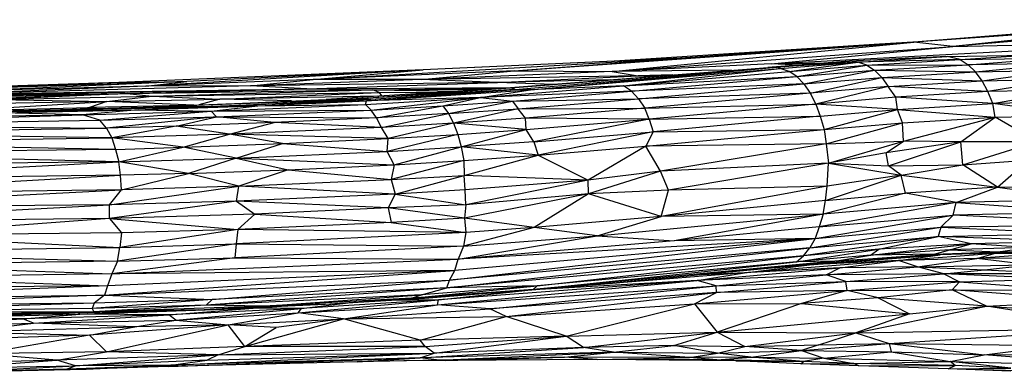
# Paper-space layout '_Posterior' of a CAD drawing. Header units: millimetres. Extents: x -679 to -71, y -2 to 78.
# Tile 7 of 10: x -268 to -209, y 0 to 20. Entities that reach past the tile are written whole.
import ezdxf

# ---------------------------------------------------------------- set-up
doc = ezdxf.new("R2010")
doc.units = ezdxf.units.MM

psp = doc.layouts.new('_Posterior')

# ---------------------------------------------------------------- linework, layer by layer
at = {"color": 7, "linetype": 'Continuous', "lineweight": 25}
for p, q in [((-199.609, 20.193), (-214.555, 19.127)), ((-203.655, 19.998), (-214.555, 19.127)), ((-193.257, 20.471), (-212.244, 18.874)), ((-199.609, 20.193), (-212.244, 18.874)), ((-238.42, 17.43), (-214.555, 19.127)), ((-232.568, 17.395), (-214.555, 19.127)), ((-232.568, 17.395), (-212.244, 18.874)), ((-216.607, 19.015), (-232.431, 18.009)), ((-214.555, 19.127), (-228.49, 18.182)), ((-228.49, 18.182), (-216.607, 19.015)), ((-223.071, 17.841), (-196.598, 19.246)), ((-223.071, 17.841), (-212.244, 18.874)), ((-213.976, 19.173), (-216.607, 19.015)), ((-214.555, 19.127), (-216.607, 19.015)), ((-212.244, 18.874), (-214.555, 19.127)), ((-212.244, 18.874), (-196.598, 19.246)), ((-212.569, 18.285), (-218.399, 17.992)), ((-217.913, 17.946), (-212.569, 18.285)), ((-212.569, 18.285), (-207.689, 18.369)), ((-211.802, 18.092), (-212.569, 18.285)), ((-211.802, 18.092), (-207.689, 18.369)), ((-250.414, 16.91), (-228.49, 18.182)), ((-228.49, 18.182), (-243.851, 17.477)), ((-232.431, 18.009), (-243.851, 17.477)), ((-222.735, 17.651), (-238.634, 16.405)), ((-238.42, 17.43), (-228.49, 18.182)), ((-238.354, 16.311), (-222.735, 17.651)), ((-237.452, 16.288), (-222.735, 17.651)), ((-222.735, 17.651), (-237.084, 16.533)), ((-237.084, 16.533), (-223.278, 17.632)), ((-223.071, 17.841), (-232.568, 17.395)), ((-228.49, 18.182), (-232.431, 18.009)), ((-218.399, 17.992), (-223.278, 17.632)), ((-222.735, 17.651), (-223.278, 17.632)), ((-223.071, 17.841), (-219.718, 17.894)), ((-221.401, 17.771), (-223.071, 17.841)), ((-222.735, 17.651), (-218.399, 17.992)), ((-217.913, 17.946), (-222.735, 17.651)), ((-222.54, 17.569), (-222.735, 17.651)), ((-222.54, 17.569), (-217.913, 17.946)), ((-222.003, 17.393), (-217.913, 17.946)), ((-222.003, 17.393), (-217.371, 17.772)), ((-221.54, 17.081), (-217.371, 17.772)), ((-217.913, 17.946), (-218.399, 17.992)), ((-211.802, 18.092), (-217.913, 17.946)), ((-217.371, 17.772), (-217.913, 17.946)), ((-217.371, 17.772), (-211.802, 18.092)), ((-217.371, 17.772), (-211.328, 17.791)), ((-217.371, 17.772), (-216.91, 17.463)), ((-216.91, 17.463), (-211.328, 17.791)), ((-211.802, 18.092), (-206.231, 18.18)), ((-211.802, 18.092), (-211.328, 17.791)), ((-211.328, 17.791), (-206.231, 18.18)), ((-205.739, 17.88), (-211.328, 17.791)), ((-210.886, 17.367), (-211.328, 17.791)), ((-210.886, 17.367), (-205.739, 17.88)), ((-243.851, 17.477), (-262.024, 16.728)), ((-243.851, 17.477), (-260.406, 16.519)), ((-243.851, 17.477), (-257.959, 16.793)), ((-250.414, 16.91), (-243.851, 17.477)), ((-238.42, 17.43), (-250.414, 16.91)), ((-243.942, 16.902), (-238.42, 17.43)), ((-232.568, 17.395), (-243.942, 16.902)), ((-231.009, 17.122), (-243.942, 16.902)), ((-239.419, 16.734), (-231.009, 17.122)), ((-238.42, 17.43), (-232.568, 17.395)), ((-237.452, 16.288), (-222.54, 17.569)), ((-225.443, 17.46), (-232.568, 17.395)), ((-232.568, 17.395), (-231.009, 17.122)), ((-231.885, 16.523), (-222.54, 17.569)), ((-231.885, 16.523), (-222.003, 17.393)), ((-231.885, 16.523), (-221.54, 17.081)), ((-231.411, 16.206), (-221.54, 17.081)), ((-228.955, 17.18), (-231.009, 17.122)), ((-231.009, 17.122), (-229.789, 17.114)), ((-222.003, 17.393), (-222.54, 17.569)), ((-221.54, 17.081), (-222.003, 17.393)), ((-221.54, 17.081), (-216.91, 17.463)), ((-221.12, 16.644), (-221.54, 17.081)), ((-221.12, 16.644), (-216.91, 17.463)), ((-216.91, 17.463), (-216.478, 17.032)), ((-216.91, 17.463), (-210.886, 17.367)), ((-216.478, 17.032), (-210.886, 17.367)), ((-210.886, 17.367), (-206.107, 17.453)), ((-210.486, 16.831), (-210.886, 17.367)), ((-210.486, 16.831), (-206.107, 17.453)), ((-262.024, 16.728), (-284.908, 15.957)), ((-254.164, 16.528), (-272.285, 16.021)), ((-260.406, 16.519), (-272.285, 16.021)), ((-257.959, 16.793), (-272.064, 16.316)), ((-262.024, 16.728), (-272.064, 16.316)), ((-257.959, 16.793), (-270.989, 16.215)), ((-260.406, 16.519), (-270.989, 16.215)), ((-262.024, 16.728), (-257.959, 16.793)), ((-250.414, 16.91), (-260.406, 16.519)), ((-260.406, 16.519), (-257.959, 16.793)), ((-254.164, 16.528), (-260.406, 16.519)), ((-254.164, 16.528), (-250.414, 16.91)), ((-243.942, 16.902), (-254.164, 16.528)), ((-239.419, 16.734), (-254.164, 16.528)), ((-250.786, 16.349), (-254.164, 16.528)), ((-250.786, 16.349), (-239.419, 16.734)), ((-243.942, 16.902), (-250.414, 16.91)), ((-239.419, 16.734), (-243.942, 16.902)), ((-241.685, 16.217), (-237.084, 16.533)), ((-240.426, 15.84), (-231.885, 16.523)), ((-232.677, 16.884), (-239.419, 16.734)), ((-236.075, 16.613), (-239.419, 16.734)), ((-238.634, 16.405), (-237.084, 16.533)), ((-231.885, 16.523), (-237.452, 16.288)), ((-231.411, 16.206), (-231.885, 16.523)), ((-221.12, 16.644), (-231.411, 16.206)), ((-230.997, 15.763), (-221.12, 16.644)), ((-221.12, 16.644), (-216.478, 17.032)), ((-221.12, 16.644), (-220.745, 16.095)), ((-220.745, 16.095), (-216.478, 17.032)), ((-216.087, 16.489), (-220.745, 16.095)), ((-216.087, 16.489), (-220.42, 15.448)), ((-216.478, 17.032), (-216.087, 16.489)), ((-216.478, 17.032), (-210.486, 16.831)), ((-216.087, 16.489), (-210.486, 16.831)), ((-215.646, 15.863), (-216.087, 16.489)), ((-210.138, 16.196), (-216.087, 16.489)), ((-210.486, 16.831), (-205.695, 16.918)), ((-210.138, 16.196), (-210.486, 16.831)), ((-205.695, 16.918), (-210.138, 16.196)), ((-276.412, 15.746), (-261.516, 16.068)), ((-276.18, 15.878), (-250.786, 16.349)), ((-276.18, 15.878), (-261.516, 16.068)), ((-275.2, 15.584), (-261.516, 16.068)), ((-272.285, 16.021), (-250.786, 16.349)), ((-261.516, 16.068), (-269.283, 15.714)), ((-269.283, 15.714), (-260.043, 15.917)), ((-262.742, 15.603), (-260.043, 15.917)), ((-261.516, 16.068), (-250.786, 16.349)), ((-261.516, 16.068), (-246.859, 16.292)), ((-261.516, 16.068), (-260.043, 15.917)), ((-260.043, 15.917), (-246.859, 16.292)), ((-260.043, 15.917), (-246.481, 16.13)), ((-260.043, 15.917), (-255.996, 15.743)), ((-255.996, 15.743), (-246.481, 16.13)), ((-246.556, 15.915), (-255.996, 15.743)), ((-250.786, 16.349), (-238.436, 16.44)), ((-250.786, 16.349), (-246.859, 16.292)), ((-238.634, 16.405), (-249.647, 15.724)), ((-248.532, 15.722), (-238.634, 16.405)), ((-238.354, 16.311), (-248.532, 15.722)), ((-247.237, 15.642), (-238.354, 16.311)), ((-247.237, 15.642), (-237.452, 16.288)), ((-246.966, 15.742), (-238.354, 16.311)), ((-246.859, 16.292), (-239.078, 16.396)), ((-246.859, 16.292), (-240.132, 16.323)), ((-246.481, 16.13), (-246.859, 16.292)), ((-246.859, 16.292), (-241.69, 16.216)), ((-246.481, 16.13), (-242.857, 16.144)), ((-246.481, 16.13), (-246.341, 15.928)), ((-240.426, 15.84), (-237.452, 16.288)), ((-231.411, 16.206), (-240.426, 15.84)), ((-238.354, 16.311), (-238.634, 16.405)), ((-238.526, 15.624), (-231.411, 16.206)), ((-237.452, 16.288), (-238.354, 16.311)), ((-230.997, 15.763), (-231.411, 16.206)), ((-220.745, 16.095), (-230.997, 15.763)), ((-220.745, 16.095), (-230.625, 15.208)), ((-220.745, 16.095), (-220.42, 15.448)), ((-210.138, 16.196), (-215.646, 15.863)), ((-205.337, 16.284), (-210.138, 16.196)), ((-209.849, 15.479), (-210.138, 16.196)), ((-209.849, 15.479), (-205.337, 16.284)), ((-271.895, 15.049), (-262.742, 15.603)), ((-262.742, 15.603), (-271.61, 15.439)), ((-257.039, 15.285), (-269.61, 15.009)), ((-269.283, 15.714), (-262.742, 15.603)), ((-268.856, 14.995), (-257.039, 15.285)), ((-267.589, 15.053), (-259.163, 15.305)), ((-262.742, 15.603), (-263.775, 15.246)), ((-258.057, 15.353), (-263.775, 15.246)), ((-262.742, 15.603), (-255.996, 15.743)), ((-257.537, 15.376), (-262.742, 15.603)), ((-260.863, 15.096), (-253.715, 15.341)), ((-260.863, 15.096), (-257.039, 15.285)), ((-246.966, 15.742), (-259.163, 15.305)), ((-259.163, 15.305), (-249.647, 15.724)), ((-248.532, 15.722), (-259.163, 15.305)), ((-257.039, 15.285), (-259.163, 15.305)), ((-255.996, 15.743), (-257.248, 15.389)), ((-257.039, 15.285), (-246.966, 15.742)), ((-247.237, 15.642), (-257.039, 15.285)), ((-253.715, 15.341), (-257.039, 15.285)), ((-256.506, 15.014), (-247.298, 15.418)), ((-256.506, 15.014), (-253.715, 15.341)), ((-251.707, 15.633), (-255.996, 15.743)), ((-253.715, 15.341), (-247.237, 15.642)), ((-253.715, 15.341), (-247.298, 15.418)), ((-248.532, 15.722), (-249.647, 15.724)), ((-246.966, 15.742), (-248.532, 15.722)), ((-247.298, 15.418), (-240.426, 15.84)), ((-247.298, 15.418), (-247.237, 15.642)), ((-246.953, 15.082), (-247.298, 15.418)), ((-240.426, 15.84), (-247.237, 15.642)), ((-247.237, 15.642), (-246.966, 15.742)), ((-246.953, 15.082), (-240.426, 15.84)), ((-246.953, 15.082), (-242.673, 15.335)), ((-246.633, 14.622), (-242.673, 15.335)), ((-242.673, 15.335), (-240.426, 15.84)), ((-242.673, 15.335), (-238.526, 15.624)), ((-242.673, 15.335), (-242.343, 14.877)), ((-242.343, 14.877), (-238.526, 15.624)), ((-240.426, 15.84), (-238.526, 15.624)), ((-238.526, 15.624), (-230.997, 15.763)), ((-238.526, 15.624), (-238.177, 15.169)), ((-238.177, 15.169), (-230.997, 15.763)), ((-230.997, 15.763), (-230.625, 15.208)), ((-230.625, 15.208), (-220.42, 15.448)), ((-220.42, 15.448), (-230.368, 14.54)), ((-215.646, 15.863), (-220.42, 15.448)), ((-220.42, 15.448), (-220.156, 14.717)), ((-215.529, 15.122), (-220.42, 15.448)), ((-215.529, 15.122), (-215.646, 15.863)), ((-209.849, 15.479), (-215.646, 15.863)), ((-215.529, 15.122), (-209.849, 15.479)), ((-205.039, 15.569), (-209.849, 15.479)), ((-209.702, 14.666), (-209.849, 15.479)), ((-204.715, 14.775), (-209.849, 15.479)), ((-283.809, 14.543), (-264.191, 14.803)), ((-283.514, 14.205), (-264.191, 14.803)), ((-271.128, 15.047), (-263.775, 15.246)), ((-268.996, 14.925), (-260.863, 15.096)), ((-264.191, 14.803), (-268.996, 14.925)), ((-268.856, 14.995), (-260.863, 15.096)), ((-263.775, 15.246), (-264.331, 15.15)), ((-260.863, 15.096), (-264.191, 14.803)), ((-264.191, 14.803), (-256.506, 15.014)), ((-263.145, 14.475), (-264.191, 14.803)), ((-263.775, 15.246), (-263.134, 15.186)), ((-263.145, 14.475), (-256.506, 15.014)), ((-260.863, 15.096), (-256.506, 15.014)), ((-256.506, 15.014), (-246.953, 15.082)), ((-256.506, 15.014), (-256.183, 14.679)), ((-256.183, 14.679), (-246.953, 15.082)), ((-246.633, 14.622), (-246.953, 15.082)), ((-242.343, 14.877), (-246.633, 14.622)), ((-246.346, 14.05), (-242.343, 14.877)), ((-242.343, 14.877), (-238.177, 15.169)), ((-242.343, 14.877), (-242.046, 14.306)), ((-238.177, 15.169), (-242.046, 14.306)), ((-238.177, 15.169), (-230.625, 15.208)), ((-237.739, 14.611), (-238.177, 15.169)), ((-230.625, 15.208), (-237.739, 14.611)), ((-230.368, 14.54), (-230.625, 15.208)), ((-230.368, 14.54), (-220.156, 14.717)), ((-220.156, 14.717), (-230.121, 13.786)), ((-220.156, 14.717), (-215.529, 15.122)), ((-220.156, 14.717), (-219.921, 13.919)), ((-219.921, 13.919), (-215.529, 15.122)), ((-215.244, 14.335), (-215.529, 15.122)), ((-215.529, 15.122), (-209.702, 14.666)), ((-209.702, 14.666), (-204.715, 14.775)), ((-283.514, 14.205), (-263.145, 14.475)), ((-283.514, 14.205), (-262.757, 13.999)), ((-263.145, 14.475), (-256.183, 14.679)), ((-262.757, 13.999), (-263.145, 14.475)), ((-256.183, 14.679), (-262.757, 13.999)), ((-258.592, 14.13), (-262.757, 13.999)), ((-258.592, 14.13), (-262.442, 13.425)), ((-258.592, 14.13), (-256.183, 14.679)), ((-252.745, 14.336), (-258.592, 14.13)), ((-255.421, 13.643), (-258.592, 14.13)), ((-252.745, 14.336), (-256.183, 14.679)), ((-256.183, 14.679), (-246.633, 14.622)), ((-255.421, 13.643), (-252.745, 14.336)), ((-246.633, 14.622), (-252.745, 14.336)), ((-246.346, 14.05), (-252.745, 14.336)), ((-246.346, 14.05), (-246.633, 14.622)), ((-242.046, 14.306), (-246.346, 14.05)), ((-242.046, 14.306), (-245.932, 13.386)), ((-237.739, 14.611), (-242.046, 14.306)), ((-242.046, 14.306), (-241.791, 13.638)), ((-237.708, 13.926), (-242.046, 14.306)), ((-237.708, 13.926), (-237.739, 14.611)), ((-230.368, 14.54), (-237.739, 14.611)), ((-237.708, 13.926), (-230.368, 14.54)), ((-230.368, 14.54), (-237.255, 13.198)), ((-230.368, 14.54), (-230.121, 13.786)), ((-219.921, 13.919), (-215.244, 14.335)), ((-219.794, 13.075), (-215.244, 14.335)), ((-215.244, 14.335), (-209.702, 14.666)), ((-215.174, 13.238), (-215.244, 14.335)), ((-215.174, 13.238), (-209.702, 14.666)), ((-211.751, 13.187), (-209.702, 14.666)), ((-207.218, 13.205), (-209.702, 14.666)), ((-283.249, 13.742), (-262.757, 13.999)), ((-262.442, 13.425), (-283.249, 13.742)), ((-262.757, 13.999), (-262.442, 13.425)), ((-255.421, 13.643), (-262.442, 13.425)), ((-258.185, 12.879), (-255.421, 13.643)), ((-246.346, 14.05), (-255.421, 13.643)), ((-252.241, 13.09), (-255.421, 13.643)), ((-245.932, 13.386), (-255.421, 13.643)), ((-245.932, 13.386), (-246.346, 14.05)), ((-241.791, 13.638), (-245.999, 12.621)), ((-245.932, 13.386), (-241.791, 13.638)), ((-241.791, 13.638), (-237.708, 13.926)), ((-241.791, 13.638), (-241.584, 12.887)), ((-241.584, 12.887), (-237.708, 13.926)), ((-237.255, 13.198), (-237.708, 13.926)), ((-237.255, 13.198), (-230.121, 13.786)), ((-230.121, 13.786), (-236.981, 12.399)), ((-230.56, 12.935), (-219.921, 13.919)), ((-230.121, 13.786), (-230.56, 12.935)), ((-230.121, 13.786), (-219.921, 13.919)), ((-219.921, 13.919), (-219.794, 13.075)), ((-283.031, 13.167), (-262.442, 13.425)), ((-262.221, 12.74), (-283.031, 13.167)), ((-262.442, 13.425), (-262.221, 12.74)), ((-258.185, 12.879), (-262.442, 13.425)), ((-258.185, 12.879), (-252.241, 13.09)), ((-255.011, 12.216), (-252.241, 13.09)), ((-252.241, 13.09), (-245.932, 13.386)), ((-252.241, 13.09), (-245.999, 12.621)), ((-245.999, 12.621), (-245.932, 13.386)), ((-237.255, 13.198), (-241.584, 12.887)), ((-237.255, 13.198), (-236.981, 12.399)), ((-236.981, 12.399), (-230.56, 12.935)), ((-230.56, 12.935), (-234.005, 10.915)), ((-219.794, 13.075), (-230.56, 12.935)), ((-229.677, 11.437), (-230.56, 12.935)), ((-219.794, 13.075), (-229.677, 11.437)), ((-219.794, 13.075), (-215.174, 13.238)), ((-219.794, 13.075), (-219.655, 11.919)), ((-219.655, 11.919), (-215.174, 13.238)), ((-216.21, 12.535), (-215.174, 13.238)), ((-211.751, 13.187), (-216.21, 12.535)), ((-216.073, 11.765), (-211.751, 13.187)), ((-211.751, 13.187), (-215.174, 13.238)), ((-207.218, 13.205), (-211.751, 13.187)), ((-211.643, 11.824), (-211.751, 13.187)), ((-211.643, 11.824), (-207.218, 13.205)), ((-262.221, 12.74), (-282.823, 12.493)), ((-262.025, 12.009), (-282.823, 12.493)), ((-262.221, 12.74), (-258.185, 12.879)), ((-262.221, 12.74), (-262.025, 12.009)), ((-262.025, 12.009), (-258.185, 12.879)), ((-255.011, 12.216), (-258.185, 12.879)), ((-255.011, 12.216), (-245.999, 12.621)), ((-245.999, 12.621), (-241.584, 12.887)), ((-245.591, 11.818), (-245.999, 12.621)), ((-245.591, 11.818), (-241.584, 12.887)), ((-241.584, 12.887), (-241.429, 12.074)), ((-236.981, 12.399), (-241.584, 12.887)), ((-241.429, 12.074), (-236.981, 12.399)), ((-241.409, 11.196), (-236.981, 12.399)), ((-236.981, 12.399), (-234.005, 10.915)), ((-216.21, 12.535), (-219.655, 11.919)), ((-216.073, 11.765), (-216.21, 12.535)), ((-262.025, 12.009), (-282.676, 11.738)), ((-282.301, 10.928), (-262.025, 12.009)), ((-262.025, 12.009), (-255.011, 12.216)), ((-261.918, 11.207), (-262.025, 12.009)), ((-257.863, 11.307), (-262.025, 12.009)), ((-255.011, 12.216), (-257.863, 11.307)), ((-255.011, 12.216), (-251.913, 11.519)), ((-255.011, 12.216), (-245.591, 11.818)), ((-251.913, 11.519), (-245.591, 11.818)), ((-241.429, 12.074), (-245.756, 10.948)), ((-245.591, 11.818), (-245.756, 10.948)), ((-245.591, 11.818), (-241.429, 12.074)), ((-241.429, 12.074), (-241.409, 11.196)), ((-219.655, 11.919), (-229.677, 11.437)), ((-219.655, 11.919), (-229.214, 10.309)), ((-219.745, 10.556), (-219.655, 11.919)), ((-219.655, 11.919), (-215.325, 11.208)), ((-219.655, 11.919), (-216.073, 11.765)), ((-216.073, 11.765), (-211.643, 11.824)), ((-215.325, 11.208), (-216.073, 11.765)), ((-215.325, 11.208), (-211.643, 11.824)), ((-211.643, 11.824), (-207.73, 12.108)), ((-209.562, 10.487), (-211.643, 11.824)), ((-209.562, 10.487), (-207.73, 12.108)), ((-282.312, 10.059), (-261.918, 11.207)), ((-261.918, 11.207), (-282.301, 10.928)), ((-257.863, 11.307), (-261.918, 11.207)), ((-261.862, 10.341), (-261.918, 11.207)), ((-261.862, 10.341), (-257.863, 11.307)), ((-257.863, 11.307), (-251.913, 11.519)), ((-254.863, 10.542), (-257.863, 11.307)), ((-251.913, 11.519), (-254.863, 10.542)), ((-251.913, 11.519), (-245.756, 10.948)), ((-245.756, 10.948), (-241.409, 11.196)), ((-245.52, 10.081), (-241.409, 11.196)), ((-241.352, 10.333), (-241.409, 11.196)), ((-234.005, 10.915), (-241.409, 11.196)), ((-229.677, 11.437), (-234.005, 10.915)), ((-229.677, 11.437), (-233.982, 10.084)), ((-229.214, 10.309), (-229.677, 11.437)), ((-219.831, 9.7), (-215.325, 11.208)), ((-215.325, 11.208), (-219.745, 10.556)), ((-215.063, 10.133), (-215.325, 11.208)), ((-215.325, 11.208), (-209.562, 10.487)), ((-254.863, 10.542), (-245.756, 10.948)), ((-245.756, 10.948), (-245.52, 10.081)), ((-234.005, 10.915), (-241.352, 10.333)), ((-234.005, 10.915), (-241.3, 9.447)), ((-233.982, 10.084), (-234.005, 10.915)), ((-209.562, 10.487), (-203.841, 10.588)), ((-261.862, 10.341), (-282.312, 10.059)), ((-282.259, 9.286), (-261.862, 10.341)), ((-262.569, 9.441), (-254.863, 10.542)), ((-262.569, 9.441), (-261.862, 10.341)), ((-254.863, 10.542), (-261.862, 10.341)), ((-254.998, 9.653), (-254.863, 10.542)), ((-245.52, 10.081), (-254.998, 9.653)), ((-245.52, 10.081), (-254.863, 10.542)), ((-245.52, 10.081), (-245.938, 9.267)), ((-241.352, 10.333), (-245.52, 10.081)), ((-245.52, 10.081), (-241.3, 9.447)), ((-233.982, 10.084), (-241.386, 8.64)), ((-241.3, 9.447), (-241.352, 10.333)), ((-233.982, 10.084), (-241.3, 9.447)), ((-233.982, 10.084), (-237.232, 8.091)), ((-229.214, 10.309), (-233.982, 10.084)), ((-229.636, 8.745), (-233.982, 10.084)), ((-219.745, 10.556), (-229.636, 8.745)), ((-229.636, 8.745), (-229.214, 10.309)), ((-219.745, 10.556), (-229.214, 10.309)), ((-215.063, 10.133), (-219.985, 8.885)), ((-219.831, 9.7), (-219.745, 10.556)), ((-219.831, 9.7), (-215.063, 10.133)), ((-209.562, 10.487), (-215.063, 10.133)), ((-212.037, 9.57), (-215.063, 10.133)), ((-212.037, 9.57), (-209.562, 10.487)), ((-209.562, 10.487), (-204.123, 9.776)), ((-262.569, 9.441), (-282.259, 9.286)), ((-282.113, 8.394), (-262.569, 9.441)), ((-254.998, 9.653), (-262.569, 9.441)), ((-262.565, 8.622), (-262.569, 9.441)), ((-254.998, 9.653), (-262.565, 8.622)), ((-254.998, 9.653), (-253.89, 8.88)), ((-245.938, 9.267), (-254.998, 9.653)), ((-241.3, 9.447), (-245.938, 9.267)), ((-241.3, 9.447), (-241.386, 8.64)), ((-219.831, 9.7), (-229.636, 8.745)), ((-212.037, 9.57), (-220.215, 8.127)), ((-219.985, 8.885), (-219.831, 9.7)), ((-212.037, 9.57), (-219.985, 8.885)), ((-212.221, 8.822), (-212.037, 9.57)), ((-204.123, 9.776), (-212.037, 9.57)), ((-212.037, 9.57), (-204.174, 9.015)), ((-253.89, 8.88), (-262.565, 8.622)), ((-253.89, 8.88), (-254.907, 7.962)), ((-245.938, 9.267), (-253.89, 8.88)), ((-253.89, 8.88), (-245.765, 8.382)), ((-245.938, 9.267), (-245.765, 8.382)), ((-241.386, 8.64), (-245.938, 9.267)), ((-233.456, 7.6), (-219.985, 8.885)), ((-219.985, 8.885), (-229.636, 8.745)), ((-219.985, 8.885), (-228.86, 7.291)), ((-220.444, 7.434), (-212.221, 8.822)), ((-219.985, 8.885), (-220.215, 8.127)), ((-220.215, 8.127), (-212.221, 8.822)), ((-212.942, 8.113), (-212.221, 8.822)), ((-204.174, 9.015), (-212.221, 8.822)), ((-200.844, 8.237), (-212.221, 8.822)), ((-262.565, 8.622), (-282.113, 8.394)), ((-262.565, 8.622), (-276.567, 7.605)), ((-262.565, 8.622), (-261.866, 7.766)), ((-262.565, 8.622), (-254.907, 7.962)), ((-245.765, 8.382), (-254.907, 7.962)), ((-241.386, 8.64), (-245.765, 8.382)), ((-245.765, 8.382), (-241.312, 7.794)), ((-241.386, 8.64), (-241.312, 7.794)), ((-237.232, 8.091), (-241.386, 8.64)), ((-229.636, 8.745), (-237.232, 8.091)), ((-233.456, 7.6), (-229.636, 8.745)), ((-200.844, 8.237), (-212.942, 8.113)), ((-261.866, 7.766), (-276.567, 7.605)), ((-254.907, 7.962), (-261.956, 6.899)), ((-261.866, 7.766), (-261.956, 6.899)), ((-254.907, 7.962), (-261.866, 7.766)), ((-254.907, 7.962), (-255.011, 7.108)), ((-241.312, 7.794), (-255.011, 7.108)), ((-241.312, 7.794), (-254.907, 7.962)), ((-237.232, 8.091), (-241.44, 6.974)), ((-241.312, 7.794), (-241.44, 6.974)), ((-237.232, 8.091), (-241.312, 7.794)), ((-233.456, 7.6), (-237.232, 8.091)), ((-220.215, 8.127), (-228.86, 7.291)), ((-220.778, 6.869), (-212.942, 8.113)), ((-220.215, 8.127), (-220.444, 7.434)), ((-220.444, 7.434), (-212.942, 8.113)), ((-212.942, 8.113), (-213.119, 7.542)), ((-213.119, 7.542), (-205.072, 7.74)), ((-212.942, 8.113), (-205.072, 7.74)), ((-276.567, 7.605), (-261.956, 6.899)), ((-255.011, 7.108), (-262.093, 6.079)), ((-261.956, 6.899), (-255.011, 7.108)), ((-255.011, 7.108), (-255.095, 6.285)), ((-255.011, 7.108), (-241.44, 6.974)), ((-242.281, 4.942), (-220.444, 7.434)), ((-220.444, 7.434), (-241.97, 5.533)), ((-241.759, 6.203), (-233.456, 7.6)), ((-220.444, 7.434), (-241.759, 6.203)), ((-228.86, 7.291), (-241.759, 6.203)), ((-241.44, 6.974), (-233.456, 7.6)), ((-233.456, 7.6), (-228.86, 7.291)), ((-220.444, 7.434), (-228.86, 7.291)), ((-213.119, 7.542), (-221.159, 6.394)), ((-220.778, 6.869), (-213.119, 7.542)), ((-220.444, 7.434), (-220.778, 6.869)), ((-217.142, 6.435), (-211.15, 7.12)), ((-216.656, 6.801), (-213.119, 7.542)), ((-211.15, 7.12), (-216.656, 6.801)), ((-211.15, 7.12), (-213.119, 7.542)), ((-205.434, 7.253), (-213.119, 7.542)), ((-212.417, 6.753), (-211.15, 7.12)), ((-205.434, 7.253), (-211.15, 7.12)), ((-207.66, 6.894), (-211.15, 7.12)), ((-282.092, 6.619), (-261.956, 6.899)), ((-282.092, 6.619), (-262.093, 6.079)), ((-262.093, 6.079), (-261.956, 6.899)), ((-241.44, 6.974), (-255.095, 6.285)), ((-242.444, 4.496), (-220.778, 6.869)), ((-220.778, 6.869), (-242.281, 4.942)), ((-241.44, 6.974), (-241.759, 6.203)), ((-221.574, 6.039), (-216.656, 6.801)), ((-221.159, 6.394), (-220.778, 6.869)), ((-216.656, 6.801), (-221.159, 6.394)), ((-219.286, 6.071), (-213.357, 6.495)), ((-217.142, 6.435), (-216.656, 6.801)), ((-212.417, 6.753), (-217.142, 6.435)), ((-213.357, 6.495), (-217.142, 6.435)), ((-215.477, 6.124), (-209.683, 6.549)), ((-213.357, 6.495), (-212.417, 6.753)), ((-213.357, 6.495), (-209.549, 6.632)), ((-213.357, 6.495), (-209.683, 6.549)), ((-212.991, 6.449), (-213.357, 6.495)), ((-209.683, 6.549), (-212.991, 6.449)), ((-207.66, 6.894), (-212.417, 6.753)), ((-212.417, 6.753), (-209.549, 6.632)), ((-206.691, 6.553), (-210.798, 6.239)), ((-210.798, 6.239), (-209.683, 6.549)), ((-209.683, 6.549), (-206.135, 6.644)), ((-209.683, 6.549), (-209.549, 6.632)), ((-209.683, 6.549), (-206.691, 6.553)), ((-209.549, 6.632), (-207.66, 6.894)), ((-209.549, 6.632), (-206.135, 6.644)), ((-262.093, 6.079), (-277.172, 5.86)), ((-255.095, 6.285), (-262.432, 5.323)), ((-262.432, 5.323), (-241.759, 6.203)), ((-262.093, 6.079), (-262.432, 5.323)), ((-262.093, 6.079), (-255.095, 6.285)), ((-255.095, 6.285), (-241.759, 6.203)), ((-221.159, 6.394), (-242.444, 4.496)), ((-241.97, 5.533), (-241.759, 6.203)), ((-219.286, 6.071), (-237.291, 4.401)), ((-237.291, 4.401), (-221.574, 6.039)), ((-237.054, 4.602), (-221.159, 6.394)), ((-221.574, 6.039), (-237.054, 4.602)), ((-232.309, 4.798), (-219.286, 6.071)), ((-219.477, 5.999), (-232.309, 4.798)), ((-215.477, 6.124), (-224.665, 5.388)), ((-217.142, 6.435), (-221.574, 6.039)), ((-221.574, 6.039), (-221.159, 6.394)), ((-219.286, 6.071), (-221.574, 6.039)), ((-220.798, 5.858), (-212.991, 6.449)), ((-215.477, 6.124), (-220.798, 5.858)), ((-220.798, 5.858), (-219.477, 5.999)), ((-219.477, 5.999), (-212.991, 6.449)), ((-219.477, 5.999), (-219.286, 6.071)), ((-212.991, 6.449), (-219.286, 6.071)), ((-219.286, 6.071), (-217.142, 6.435)), ((-218.976, 5.684), (-215.477, 6.124)), ((-215.477, 6.124), (-212.991, 6.449)), ((-210.798, 6.239), (-215.477, 6.124)), ((-214.344, 5.742), (-215.477, 6.124)), ((-214.344, 5.742), (-210.798, 6.239)), ((-205.435, 6.282), (-210.798, 6.239)), ((-207.674, 5.863), (-210.798, 6.239)), ((-262.432, 5.323), (-277.19, 5.107)), ((-277.172, 5.86), (-262.432, 5.323)), ((-262.88, 4.045), (-241.97, 5.533)), ((-241.97, 5.533), (-262.701, 4.619)), ((-262.432, 5.323), (-262.701, 4.619)), ((-241.97, 5.533), (-262.432, 5.323)), ((-242.281, 4.942), (-241.97, 5.533)), ((-224.665, 5.388), (-237.613, 4.347)), ((-224.665, 5.388), (-227.617, 5.237)), ((-227.487, 4.931), (-218.976, 5.684)), ((-227.487, 4.931), (-224.665, 5.388)), ((-224.665, 5.388), (-220.798, 5.858)), ((-218.976, 5.684), (-224.665, 5.388)), ((-220.798, 5.858), (-222.994, 5.67)), ((-220.798, 5.858), (-221.644, 5.796)), ((-219.797, 5.275), (-214.344, 5.742)), ((-219.797, 5.275), (-218.976, 5.684)), ((-212.77, 5.316), (-219.797, 5.275)), ((-214.344, 5.742), (-218.976, 5.684)), ((-218.619, 4.872), (-212.77, 5.316)), ((-214.344, 5.742), (-207.674, 5.863)), ((-212.77, 5.316), (-214.344, 5.742)), ((-214.344, 5.742), (-210.338, 5.557)), ((-212.77, 5.316), (-210.338, 5.557)), ((-205.461, 5.339), (-212.77, 5.316)), ((-212.77, 5.316), (-211.833, 4.846)), ((-205.942, 5.031), (-212.77, 5.316)), ((-210.338, 5.557), (-207.674, 5.863)), ((-210.338, 5.557), (-205.461, 5.339)), ((-277.19, 5.107), (-262.701, 4.619)), ((-262.88, 4.045), (-242.281, 4.942)), ((-256.445, 3.799), (-242.281, 4.942)), ((-242.995, 3.487), (-227.487, 4.931)), ((-227.487, 4.931), (-242.928, 3.775)), ((-242.444, 4.496), (-242.281, 4.942)), ((-239.77, 4.17), (-232.309, 4.798)), ((-227.487, 4.931), (-237.613, 4.347)), ((-232.309, 4.798), (-237.291, 4.401)), ((-219.797, 5.275), (-227.487, 4.931)), ((-226.367, 4.604), (-227.487, 4.931)), ((-226.367, 4.604), (-219.797, 5.275)), ((-226.367, 4.604), (-218.619, 4.872)), ((-226.342, 4.205), (-218.619, 4.872)), ((-218.619, 4.872), (-219.797, 5.275)), ((-218.547, 4.338), (-218.619, 4.872)), ((-211.833, 4.846), (-218.619, 4.872)), ((-218.547, 4.338), (-211.833, 4.846)), ((-211.833, 4.846), (-212.272, 4.371)), ((-211.833, 4.846), (-205.942, 5.031)), ((-211.833, 4.846), (-204.859, 4.347)), ((-262.701, 4.619), (-283.014, 3.805)), ((-262.701, 4.619), (-282.845, 4.384)), ((-262.701, 4.619), (-262.88, 4.045)), ((-242.444, 4.496), (-256.8, 3.465)), ((-242.444, 4.496), (-256.445, 3.799)), ((-244.556, 3.866), (-237.054, 4.602)), ((-237.291, 4.401), (-244.556, 3.866)), ((-237.054, 4.602), (-243.957, 4.078)), ((-243.957, 4.078), (-242.444, 4.496)), ((-243.767, 3.876), (-237.291, 4.401)), ((-239.77, 4.17), (-243.767, 3.876)), ((-242.995, 3.487), (-226.367, 4.604)), ((-242.928, 3.775), (-237.613, 4.347)), ((-237.054, 4.602), (-242.444, 4.496)), ((-239.868, 3.245), (-226.367, 4.604)), ((-226.342, 4.205), (-239.868, 3.245)), ((-239.77, 4.17), (-237.291, 4.401)), ((-238.888, 2.779), (-226.342, 4.205)), ((-237.613, 4.347), (-237.84, 4.333)), ((-237.613, 4.347), (-237.694, 4.345)), ((-237.613, 4.347), (-237.131, 4.392)), ((-237.291, 4.401), (-237.054, 4.602)), ((-227.651, 3.545), (-218.547, 4.338)), ((-227.651, 3.545), (-226.342, 4.205)), ((-226.342, 4.205), (-226.367, 4.604)), ((-218.547, 4.338), (-226.342, 4.205)), ((-218.547, 4.338), (-221.278, 3.565)), ((-218.547, 4.338), (-212.272, 4.371)), ((-216.683, 3.896), (-218.547, 4.338)), ((-212.272, 4.371), (-216.683, 3.896)), ((-212.272, 4.371), (-204.859, 4.347)), ((-210.221, 3.398), (-212.272, 4.371)), ((-203.718, 3.73), (-212.272, 4.371)), ((-262.88, 4.045), (-283.213, 3.341)), ((-263.495, 3.579), (-283.213, 3.341)), ((-263.495, 3.579), (-283.15, 2.997)), ((-283.014, 3.805), (-262.88, 4.045)), ((-256.445, 3.799), (-263.608, 3.263)), ((-263.495, 3.579), (-263.608, 3.263)), ((-262.88, 4.045), (-263.495, 3.579)), ((-256.445, 3.799), (-263.495, 3.579)), ((-262.88, 4.045), (-256.445, 3.799)), ((-257.291, 3.189), (-249.692, 3.526)), ((-243.957, 4.078), (-256.8, 3.465)), ((-256.8, 3.465), (-256.445, 3.799)), ((-253.351, 3.403), (-243.957, 4.078)), ((-244.556, 3.866), (-253.351, 3.403)), ((-249.692, 3.526), (-253.351, 3.403)), ((-251.319, 3.003), (-242.928, 3.775)), ((-242.928, 3.775), (-251.109, 3.252)), ((-251.109, 3.252), (-248.335, 3.606)), ((-249.692, 3.526), (-243.767, 3.876)), ((-249.692, 3.526), (-244.556, 3.866)), ((-242.928, 3.775), (-246.167, 3.734)), ((-244.556, 3.866), (-243.957, 4.078)), ((-243.767, 3.876), (-244.556, 3.866)), ((-242.995, 3.487), (-242.928, 3.775)), ((-238.888, 2.779), (-227.651, 3.545)), ((-235.325, 1.608), (-227.651, 3.545)), ((-227.651, 3.545), (-221.278, 3.565)), ((-227.651, 3.545), (-226.3, 1.84)), ((-221.278, 3.565), (-226.3, 1.84)), ((-216.683, 3.896), (-221.278, 3.565)), ((-221.278, 3.565), (-214.815, 2.949)), ((-216.683, 3.896), (-214.815, 2.949)), ((-210.221, 3.398), (-216.683, 3.896)), ((-210.221, 3.398), (-203.718, 3.73)), ((-263.608, 3.263), (-283.15, 2.997)), ((-263.516, 3.064), (-283.15, 2.997)), ((-283.08, 2.792), (-263.516, 3.064)), ((-265.361, 2.969), (-283.08, 2.792)), ((-282.243, 2.735), (-265.361, 2.969)), ((-272.95, 2.713), (-266.245, 2.957)), ((-257.291, 3.189), (-265.361, 2.969)), ((-265.361, 2.969), (-263.516, 3.064)), ((-264.354, 2.919), (-264.482, 2.993)), ((-264.354, 2.919), (-253.989, 3.287)), ((-264.354, 2.919), (-259.925, 3.117)), ((-256.8, 3.465), (-263.608, 3.263)), ((-263.608, 3.263), (-263.516, 3.064)), ((-256.8, 3.465), (-263.516, 3.064)), ((-253.351, 3.403), (-263.516, 3.064)), ((-257.291, 3.189), (-263.516, 3.064)), ((-259.027, 2.888), (-253.989, 3.287)), ((-251.109, 3.252), (-259.027, 2.888)), ((-258.606, 2.573), (-251.109, 3.252)), ((-258.606, 2.573), (-251.319, 3.003)), ((-257.291, 3.189), (-253.351, 3.403)), ((-253.351, 3.403), (-256.8, 3.465)), ((-255.489, 2.286), (-251.319, 3.003)), ((-253.989, 3.287), (-251.732, 3.436)), ((-253.989, 3.287), (-253.959, 3.337)), ((-251.109, 3.252), (-253.989, 3.287)), ((-251.319, 3.003), (-242.995, 3.487)), ((-251.319, 3.003), (-251.109, 3.252)), ((-248.61, 2.64), (-251.319, 3.003)), ((-248.61, 2.64), (-242.995, 3.487)), ((-248.61, 2.64), (-239.868, 3.245)), ((-239.868, 3.245), (-242.995, 3.487)), ((-238.888, 2.779), (-239.868, 3.245)), ((-226.3, 1.84), (-214.815, 2.949)), ((-218.026, 1.807), (-210.221, 3.398)), ((-214.815, 2.949), (-218.026, 1.807)), ((-214.815, 2.949), (-210.221, 3.398)), ((-201.873, 2.105), (-210.221, 3.398)), ((-210.221, 3.398), (-203.893, 3.001)), ((-267.751, 2.634), (-280.215, 2.422)), ((-279.169, 2.141), (-267.751, 2.634)), ((-279.169, 2.141), (-267.111, 2.376)), ((-272.95, 2.713), (-264.354, 2.919)), ((-267.751, 2.634), (-272.95, 2.713)), ((-271.495, 1.873), (-267.111, 2.376)), ((-267.751, 2.634), (-264.354, 2.919)), ((-259.027, 2.888), (-267.751, 2.634)), ((-267.111, 2.376), (-267.751, 2.634)), ((-267.111, 2.376), (-259.027, 2.888)), ((-267.111, 2.376), (-258.606, 2.573)), ((-261.056, 2.173), (-267.111, 2.376)), ((-259.027, 2.888), (-264.354, 2.919)), ((-261.056, 2.173), (-258.606, 2.573)), ((-258.606, 2.573), (-259.027, 2.888)), ((-258.606, 2.573), (-255.489, 2.286)), ((-255.489, 2.286), (-248.61, 2.64)), ((-254.494, 0.985), (-248.61, 2.64)), ((-248.61, 2.64), (-252.63, 2.127)), ((-248.61, 2.64), (-238.888, 2.779)), ((-244.028, 1.369), (-248.61, 2.64)), ((-244.028, 1.369), (-238.888, 2.779)), ((-235.325, 1.608), (-238.888, 2.779)), ((-271.495, 1.873), (-261.056, 2.173)), ((-271.495, 1.873), (-263.769, 1.674)), ((-255.489, 2.286), (-263.769, 1.674)), ((-263.769, 1.674), (-261.056, 2.173)), ((-262.759, 0.682), (-255.489, 2.286)), ((-255.489, 2.286), (-261.056, 2.173)), ((-254.494, 0.985), (-255.489, 2.286)), ((-252.63, 2.127), (-255.489, 2.286)), ((-254.494, 0.985), (-252.63, 2.127)), ((-235.325, 1.608), (-226.3, 1.84)), ((-234.273, 0.933), (-226.3, 1.84)), ((-228.896, 1.05), (-226.3, 1.84)), ((-226.3, 1.84), (-224.649, 1.003)), ((-226.3, 1.84), (-218.026, 1.807)), ((-224.649, 1.003), (-218.026, 1.807)), ((-220.224, 1.085), (-218.026, 1.807)), ((-218.026, 1.807), (-201.873, 2.105)), ((-218.026, 1.807), (-216.043, 1.174)), ((-216.043, 1.174), (-201.873, 2.105)), ((-263.769, 1.674), (-273.883, 1.331)), ((-263.769, 1.674), (-270.178, 0.558)), ((-262.759, 0.682), (-263.769, 1.674)), ((-244.028, 1.369), (-254.494, 0.985)), ((-235.325, 1.608), (-244.028, 1.369)), ((-243.728, 0.99), (-244.028, 1.369)), ((-243.728, 0.99), (-235.325, 1.608)), ((-243.2, 0.604), (-235.325, 1.608)), ((-234.273, 0.933), (-235.325, 1.608)), ((-262.759, 0.682), (-270.178, 0.558)), ((-265.712, 0.172), (-262.759, 0.682)), ((-254.494, 0.985), (-262.759, 0.682)), ((-256.085, 0.488), (-262.759, 0.682)), ((-258.921, -0.116), (-243.2, 0.604)), ((-256.736, 0.187), (-243.2, 0.604)), ((-256.085, 0.488), (-243.728, 0.99)), ((-256.085, 0.488), (-254.494, 0.985)), ((-256.085, 0.488), (-243.2, 0.604)), ((-243.728, 0.99), (-254.494, 0.985)), ((-244.029, 0.315), (-234.273, 0.933)), ((-232.483, 0.65), (-244.029, 0.315)), ((-244.029, 0.315), (-243.2, 0.604)), ((-243.2, 0.604), (-243.728, 0.99)), ((-234.273, 0.933), (-243.2, 0.604)), ((-242.9, 0.189), (-232.483, 0.65)), ((-235.412, 0.366), (-232.483, 0.65)), ((-228.896, 1.05), (-234.273, 0.933)), ((-232.483, 0.65), (-234.273, 0.933)), ((-232.483, 0.65), (-228.896, 1.05)), ((-232.483, 0.65), (-226.289, 0.59)), ((-227.954, 0.33), (-232.483, 0.65)), ((-228.896, 1.05), (-224.649, 1.003)), ((-226.289, 0.59), (-228.896, 1.05)), ((-227.954, 0.33), (-226.289, 0.59)), ((-226.289, 0.59), (-224.649, 1.003)), ((-226.289, 0.59), (-221.274, 0.752)), ((-224.3, 0.352), (-226.289, 0.59)), ((-224.649, 1.003), (-220.224, 1.085)), ((-221.274, 0.752), (-224.649, 1.003)), ((-224.3, 0.352), (-221.274, 0.752)), ((-221.274, 0.752), (-216.043, 1.174)), ((-220.224, 1.085), (-221.274, 0.752)), ((-221.274, 0.752), (-219.93, 0.302)), ((-221.274, 0.752), (-215.924, 0.675)), ((-220.224, 1.085), (-216.043, 1.174)), ((-219.93, 0.302), (-215.924, 0.675)), ((-216.043, 1.174), (-215.924, 0.675)), ((-216.043, 1.174), (-205.901, 1.045)), ((-216.043, 1.174), (-210.364, 0.499)), ((-215.924, 0.675), (-210.364, 0.499)), ((-215.924, 0.675), (-212.385, 0.098)), ((-210.364, 0.499), (-205.901, 1.045)), ((-265.712, 0.172), (-277.57, -0.115)), ((-271.995, -0.285), (-265.712, 0.172)), ((-265.712, 0.172), (-270.178, 0.558)), ((-256.085, 0.488), (-265.712, 0.172)), ((-264.611, -0.158), (-265.712, 0.172)), ((-264.611, -0.158), (-256.085, 0.488)), ((-256.736, 0.187), (-264.611, -0.158)), ((-259.049, -0.203), (-244.029, 0.315)), ((-247.798, 0.08), (-259.049, -0.203)), ((-244.029, 0.315), (-258.921, -0.116)), ((-258.921, -0.116), (-256.736, 0.187)), ((-256.085, 0.488), (-256.736, 0.187)), ((-247.798, 0.08), (-244.029, 0.315)), ((-242.9, 0.189), (-247.798, 0.08)), ((-242.489, 0.163), (-245.011, 0.142)), ((-242.9, 0.189), (-244.029, 0.315)), ((-235.412, 0.366), (-242.9, 0.189)), ((-242.489, 0.163), (-242.9, 0.189)), ((-242.489, 0.163), (-235.412, 0.366)), ((-233.473, 0.229), (-242.489, 0.163)), ((-233.473, 0.229), (-235.412, 0.366)), ((-227.954, 0.33), (-235.412, 0.366)), ((-233.473, 0.229), (-227.954, 0.33)), ((-226.332, 0.191), (-233.473, 0.229)), ((-225.186, 0.149), (-233.156, 0.227)), ((-224.3, 0.352), (-227.954, 0.33)), ((-226.332, 0.191), (-227.954, 0.33)), ((-226.332, 0.191), (-224.3, 0.352)), ((-225.186, 0.149), (-226.332, 0.191)), ((-221.154, 0.104), (-226.332, 0.191)), ((-225.186, 0.149), (-221.154, 0.104)), ((-221.305, -0.037), (-225.186, 0.149)), ((-224.3, 0.352), (-219.93, 0.302)), ((-221.154, 0.104), (-224.3, 0.352)), ((-221.305, -0.037), (-221.154, 0.104)), ((-219.93, 0.302), (-221.154, 0.104)), ((-218.154, -0.025), (-221.154, 0.104)), ((-219.93, 0.302), (-212.385, 0.098)), ((-219.93, 0.302), (-218.154, -0.025)), ((-218.154, -0.025), (-212.385, 0.098)), ((-212.385, 0.098), (-210.364, 0.499)), ((-212.385, 0.098), (-202.278, -0.169)), ((-212.103, -0.147), (-212.385, 0.098)), ((-208.768, -0.287), (-212.385, 0.098)), ((-201.299, 0.432), (-210.364, 0.499)), ((-202.278, -0.169), (-210.364, 0.499)), ((-271.995, -0.285), (-264.611, -0.158)), ((-270.866, -0.467), (-264.611, -0.158)), ((-270.866, -0.467), (-265.104, -0.329)), ((-268.745, -0.462), (-265.104, -0.329)), ((-268.745, -0.462), (-263.97, -0.361)), ((-265.104, -0.329), (-258.921, -0.116)), ((-265.104, -0.329), (-264.611, -0.158)), ((-265.104, -0.329), (-263.97, -0.361)), ((-258.921, -0.116), (-264.611, -0.158)), ((-263.97, -0.361), (-258.921, -0.116)), ((-259.049, -0.203), (-263.97, -0.361)), ((-259.049, -0.203), (-258.921, -0.116)), ((-221.305, -0.037), (-218.154, -0.025)), ((-217.85, -0.149), (-221.305, -0.037)), ((-217.85, -0.149), (-218.154, -0.025)), ((-212.103, -0.147), (-218.154, -0.025)), ((-217.85, -0.149), (-212.103, -0.147)), ((-212.521, -0.327), (-217.85, -0.149)), ((-212.521, -0.327), (-212.103, -0.147)), ((-212.521, -0.327), (-208.768, -0.287)), ((-208.421, -0.463), (-212.521, -0.327)), ((-208.777, -0.482), (-212.521, -0.327)), ((-208.768, -0.287), (-212.103, -0.147))]:
    psp.add_line(p, q, dxfattribs=at)

doc.saveas('drawing.dxf')
